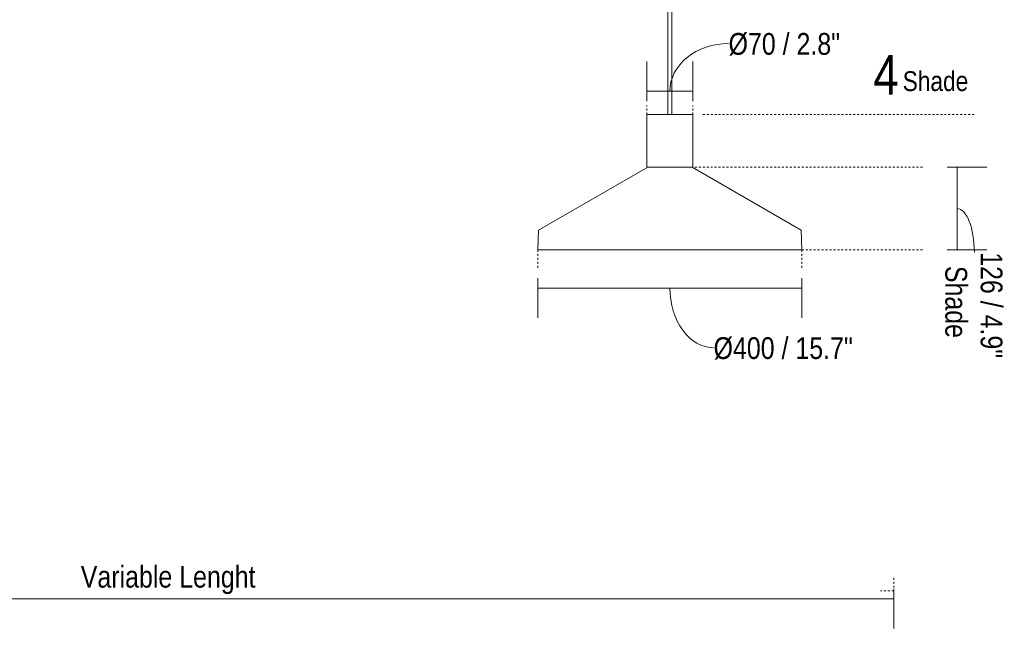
# Model space of a CAD drawing. Header units: millimetres. Extents: x 5395 to 10156, y 397 to 7363.
# Tile 3 of 10: x 6369 to 7862, y 397 to 1324. Entities that reach past the tile are written whole.
import ezdxf

# ---------------------------------------------------------------- set-up
doc = ezdxf.new("R2010")
doc.units = ezdxf.units.MM
doc.linetypes.add('Dash', pattern=[6, 3, -3])
doc.layers.add('A-ANNO-DIMS', color=7, linetype='Dash', lineweight=9, true_color=0xd2d2d2)
for name, color, linetype, lineweight in [('A-ANNO-DIMS-15', 7, 'Continuous', 9), ('E-LITE-EQPM', 7, 'Continuous', 20), ('G-ANNO-TEXT', 7, 'Continuous', 9)]:
    doc.layers.add(name, color=color, linetype=linetype, lineweight=lineweight)
doc.styles.add('Arial Narrow', font='ARIALN.TTF', dxfattribs={"height": 33})
doc.styles.add('Arial Narrow_1', font='ARIALN.TTF', dxfattribs={"height": 60})
doc.styles.add('Arial Narrow_2', font='ARIALN.TTF', dxfattribs={"height": 30})
doc.dimstyles.new('FARO_-_2_2mm_Arial_Narrow_mm_Inch_Left', dxfattribs={"dimscale": 304.8, "dimtxt": 33.773222, "dimasz": 0, "dimexe": 0.147638, "dimexo": 0.0625, "dimgap": 0.024606, "dimtad": 1, "dimdec": 0, "dimzin": 0, "dimdsep": 46, "dimtxsty": 'Arial Narrow', "dimblk1": 'NONE', "dimblk2": 'NONE', "dimsah": 1, "dimcen": 0.09, "dimadec": 0, "dimazin": 0, "dimtfac": 1, "dimtdec": 4, "dimtix": 1, "dimtmove": 0, "dimatfit": 3, "dimfxl": 0.049213, "dimfxlon": 1, "dimtvp": 1, "dimtolj": 1, "dimtzin": 0, "dimarcsym": 2})
doc.dimstyles.new('FARO_-_2_2mm_Arial_Narrow_mm_Inch_Right', dxfattribs={"dimscale": 304.8, "dimtxt": 33.773222, "dimasz": 0, "dimexe": 0.147638, "dimexo": 0.0625, "dimgap": 0.024606, "dimtad": 1, "dimdec": 0, "dimzin": 0, "dimdsep": 46, "dimtxsty": 'Arial Narrow', "dimblk1": 'NONE', "dimblk2": 'NONE', "dimsah": 1, "dimcen": 0.09, "dimadec": 0, "dimazin": 0, "dimtfac": 1, "dimtdec": 4, "dimtix": 1, "dimtmove": 1, "dimatfit": 3, "dimfxl": 0.049213, "dimfxlon": 1, "dimtvp": 1, "dimtolj": 1, "dimtzin": 0, "dimarcsym": 2})

# ---------------------------------------------------------------- blocks, each defined once
blk = doc.blocks.new('68595-5L_ 68596-5L_ 68596-5L  KOMBO400 - 64314-44-5L SAMBA Black_ribbon beige pendant lamp ø450-5L-699388-Alzado_PDF')
at = {"layer": 'E-LITE-EQPM', "lineweight": 9}
for p, q in [((7351.8, 1983.8), (7351.8, 1180)), ((7357.8, 1180), (7357.8, 1983.8)), ((7156.7, 1005), (7156.7, 1005))]:
    blk.add_line(p, q, dxfattribs=at)
at = {"layer": 'E-LITE-EQPM', "lineweight": 9, "flags": 128}
for points in [[(7319.8, 1179.1), (7319.8, 1179.1), (7319.8, 1179.1), (7319.8, 1179.2)], [(7320.4, 1179.9), (7320.4, 1179.9), (7320.4, 1180), (7320.5, 1180), (7320.5, 1180), (7320.5, 1180), (7320.6, 1180), (7320.6, 1180), (7320.7, 1180), (7320.7, 1180), (7320.7, 1180)], [(7363.7, 1180), (7362.4, 1180), (7361, 1180), (7359.7, 1180), (7358.3, 1180), (7357, 1180), (7355.6, 1180), (7354.3, 1180), (7352.9, 1180), (7351.5, 1180), (7350.2, 1180), (7348.8, 1180), (7347.5, 1180), (7346.2, 1180), (7344.9, 1180), (7343.6, 1180), (7342.3, 1180), (7341, 1180), (7339.8, 1180), (7338.6, 1180), (7337.4, 1180), (7336.2, 1180), (7335.1, 1180), (7334, 1180), (7333, 1180), (7331.9, 1180), (7330.9, 1180), (7330, 1180), (7329.1, 1180), (7328.2, 1180), (7327.4, 1180), (7326.6, 1180), (7325.8, 1180), (7325.1, 1180), (7324.5, 1180), (7323.9, 1180), (7323.3, 1180), (7322.8, 1180), (7322.4, 1180), (7322, 1180), (7321.6, 1180), (7321.4, 1180), (7321.1, 1180), (7320.9, 1180), (7320.8, 1180), (7320.7, 1180), (7320.7, 1180)], [(7320.7, 1180), (7320.7, 1180), (7320.8, 1180), (7320.9, 1180), (7321.1, 1180), (7321.4, 1180), (7321.7, 1180), (7322, 1180), (7322.4, 1180), (7322.9, 1180), (7323.4, 1180), (7323.9, 1180), (7324.5, 1180), (7325.2, 1180), (7325.9, 1180), (7326.6, 1180), (7327.4, 1180), (7328.3, 1180), (7329.2, 1180), (7330.1, 1180), (7331, 1180), (7332, 1180), (7333.1, 1180), (7334.1, 1180), (7335.2, 1180), (7336.4, 1180), (7337.5, 1180), (7338.7, 1180), (7339.9, 1180), (7341.2, 1180), (7342.4, 1180), (7343.7, 1180), (7345, 1180), (7345.8, 1180)], [(7363.7, 1180), (7364.6, 1180), (7365.9, 1180), (7367.2, 1180), (7368.5, 1180), (7369.7, 1180), (7370.9, 1180), (7372.1, 1180), (7373.3, 1180), (7374.4, 1180), (7375.5, 1180), (7376.6, 1180), (7377.6, 1180), (7378.6, 1180), (7379.5, 1180), (7380.4, 1180), (7381.3, 1180), (7382.1, 1180), (7382.9, 1180), (7383.7, 1180), (7384.4, 1180), (7385, 1180), (7385.6, 1180), (7386.2, 1180), (7386.7, 1180), (7387.1, 1180), (7387.5, 1180), (7387.9, 1180), (7388.2, 1180), (7388.4, 1180), (7388.6, 1180), (7388.7, 1180), (7388.8, 1180), (7388.8, 1180)], [(7388.8, 1180), (7388.8, 1180), (7388.7, 1180), (7388.6, 1180), (7388.4, 1180), (7388.1, 1180), (7387.8, 1180), (7387.5, 1180), (7387.1, 1180), (7386.6, 1180), (7386.1, 1180), (7385.6, 1180), (7385, 1180), (7384.3, 1180), (7383.6, 1180), (7382.9, 1180), (7382.1, 1180), (7381.2, 1180), (7380.4, 1180), (7379.4, 1180), (7378.5, 1180), (7377.5, 1180), (7376.4, 1180), (7375.4, 1180), (7374.3, 1180), (7373.2, 1180), (7372, 1180), (7370.8, 1180), (7369.6, 1180), (7368.4, 1180), (7367.1, 1180), (7365.8, 1180), (7364.5, 1180), (7363.7, 1180)], [(7388.8, 1180), (7388.8, 1180), (7388.9, 1180), (7388.9, 1180), (7389, 1180), (7389, 1180), (7389, 1180), (7389.1, 1180), (7389.1, 1180), (7389.1, 1179.9)]]:
    blk.add_lwpolyline(points, dxfattribs=at)
blk = doc.blocks.new('DIMBLOCK1-Alzado_PDF')
at = {"layer": 'A-ANNO-DIMS-15', "color": 251, "true_color": 0x5b5b5b, "transparency": 16777216}
for p, q in [((5494.1, 460.2), (5494.1, 400.2)), ((5494.1, 445.2), (5494.1, 460.2)), ((7694.1, 460.2), (7694.1, 400.2)), ((7694.1, 445.2), (7694.1, 460.2)), ((5494.1, 445.2), (7694.1, 445.2))]:
    blk.add_line(p, q, dxfattribs=at)
at = {"layer": 'A-ANNO-DIMS-15', "color": 0, "transparency": 16777216, "insert": (6462, 495.3), "char_height": 33, "width": 317.147, "attachment_point": 1, "line_spacing_factor": 0.974696, "style": 'Arial Narrow'}
blk.add_mtext('Variable Lenght', dxfattribs=at)
blk = doc.blocks.new('_None')
blk = doc.blocks.new('DIMBLOCK3-Alzado_PDF')
at = {"layer": 'A-ANNO-DIMS-15', "color": 251, "true_color": 0x5b5b5b, "transparency": 16777216}
for p, q in [((7775, 1100), (7835, 1100)), ((7790, 1100), (7775, 1100)), ((7790, 974.5), (7790, 1100)), ((7775, 974.5), (7835, 974.5)), ((7790, 974.5), (7775, 974.5))]:
    blk.add_line(p, q, dxfattribs=at)
blk.add_ellipse((7790, 971), major_axis=(0, 66.3), ratio=0.394766, start_param=4.712389, end_param=6.283185, dxfattribs=at)
at = {"layer": 'A-ANNO-DIMS-15', "color": 0, "transparency": 16777216, "char_height": 33, "attachment_point": 1, "rotation": 270, "line_spacing_factor": 0.974696, "style": 'Arial Narrow'}
for s, insert, width in [('126 / 4.9"', (7858.8, 971), 192.99), ('Shade ', (7805.2, 950.3), 143.456)]:
    blk.add_mtext(s, dxfattribs=dict(at, insert=insert, width=width))
blk = doc.blocks.new('DIMBLOCK4-Alzado_PDF')
at = {"layer": 'A-ANNO-DIMS-15', "color": 251, "true_color": 0x5b5b5b, "transparency": 16777216}
for p, q in [((7319.8, 1200.2), (7319.8, 1260.2)), ((7389.8, 1200.2), (7389.8, 1260.2)), ((7319.8, 1215.2), (7389.8, 1215.2)), ((7319.8, 1215.2), (7319.8, 1200.2)), ((7389.8, 1215.2), (7389.8, 1200.2))]:
    blk.add_line(p, q, dxfattribs=at)
blk.add_ellipse((7443.7, 1215.2), major_axis=(89, 0), ratio=0.815415, start_param=1.570796, end_param=3.141593, dxfattribs=at)
at = {"layer": 'A-ANNO-DIMS-15', "color": 0, "transparency": 16777216, "insert": (7443.7, 1303.6), "char_height": 33, "width": 203.283, "attachment_point": 1, "line_spacing_factor": 0.974696, "style": 'Arial Narrow'}
blk.add_mtext('Ø70 / 2.8"', dxfattribs=at)
blk = doc.blocks.new('DIMBLOCK5-Alzado_PDF')
at = {"layer": 'A-ANNO-DIMS-15', "color": 251, "true_color": 0x5b5b5b, "transparency": 16777216}
for p, q in [((7154.8, 931.7), (7154.8, 871.7)), ((7154.8, 916.7), (7154.8, 931.7)), ((7554.8, 931.7), (7554.8, 871.7)), ((7554.8, 916.7), (7554.8, 931.7)), ((7154.8, 916.7), (7554.8, 916.7))]:
    blk.add_line(p, q, dxfattribs=at)
blk.add_ellipse((7421, 916.7), major_axis=(0, 90.5), ratio=0.731755, start_param=1.570796, end_param=3.141593, dxfattribs=at)
at = {"layer": 'A-ANNO-DIMS-15', "color": 0, "transparency": 16777216, "insert": (7421, 842.1), "char_height": 33, "width": 253.46, "attachment_point": 1, "line_spacing_factor": 0.974696, "style": 'Arial Narrow'}
blk.add_mtext('Ø400 / 15.7"', dxfattribs=at)

msp = doc.modelspace()

# ---------------------------------------------------------------- linework, layer by layer
at = {"layer": 'A-ANNO-DIMS'}
for p, q in [((7319.8, 1179.9), (7319.8, 1193.5)), ((7389.8, 1179.9), (7389.8, 1193.5)), ((7404.7, 1179.9), (7818.7, 1179.9)), ((7737.6, 1100), (7389.8, 1100)), ((7154.8, 974.5), (7154.8, 944.5)), ((7737.6, 974.5), (7554.8, 974.5)), ((7554.8, 974.5), (7554.8, 944.5)), ((7694.1, 477.2), (7694.1, 457.2)), ((7694.1, 457.2), (7674.1, 457.2))]:
    msp.add_line(p, q, dxfattribs=at)
at = {"layer": 'E-LITE-EQPM'}
for p, q in [((7389.8, 1179.9), (7319.8, 1179.9)), ((7319.8, 1179.9), (7319.8, 1100)), ((7389.8, 1100), (7389.8, 1179.9)), ((7321.3, 1100), (7155.8, 1004.5)), ((7319.8, 1100), (7321.3, 1100)), ((7388.3, 1100), (7321.3, 1100)), ((7388.3, 1100), (7389.8, 1100)), ((7553.7, 1004.5), (7388.3, 1100)), ((7155.8, 1004.5), (7154.8, 974.5)), ((7554.8, 974.5), (7553.7, 1004.5)), ((7154.8, 974.5), (7554.8, 974.5))]:
    msp.add_line(p, q, dxfattribs=at)

# ---------------------------------------------------------------- block references
at = {"layer": 'E-LITE-EQPM', "lineweight": 9}
msp.add_blockref('68595-5L_ 68596-5L_ 68596-5L  KOMBO400 - 64314-44-5L SAMBA Black_ribbon beige pendant lamp ø450-5L-699388-Alzado_PDF', (0, 0), dxfattribs=at)

# ---------------------------------------------------------------- texts
at = {"layer": 'G-ANNO-TEXT', "insert": (7663.1, 1270.1), "char_height": 60, "width": 46.899, "attachment_point": 1, "style": 'Arial Narrow_1'}
msp.add_mtext('4', dxfattribs=at)
at = {"layer": 'G-ANNO-TEXT', "color": 251, "true_color": 0x5b5b5b, "insert": (7707.6, 1245.6), "char_height": 30, "width": 125.063, "attachment_point": 1, "style": 'Arial Narrow_2'}
msp.add_mtext('Shade', dxfattribs=at)

# ---------------------------------------------------------------- dimensions: what is measured, and where the dimension line sits
at = {"layer": 'A-ANNO-DIMS', "color": 251, "linetype": 'Continuous', "true_color": 0x5b5b5b}
for base, p1, p2, override, picture, middle in [((7389.8, 1215.2), (7319.8, 1200.2), (7389.8, 1200.2), {"dimpost": '<>', "dimfxl": 70}, 'DIMBLOCK4-Alzado_PDF', (7545.4, 1281.6)), ((7554.8, 916.7), (7154.8, 931.7), (7554.8, 931.7), {"dimpost": '<>', "dimfxl": 400.008231}, 'DIMBLOCK5-Alzado_PDF', (7547.7, 820.1))]:
    dim = msp.add_linear_dim(base=base, p1=p1, p2=p2, text='Ø<>', dimstyle='FARO_-_2_2mm_Arial_Narrow_mm_Inch_Right', override=override, dxfattribs=at)
    dim.commit()
    dim.dimension.update_dxf_attribs({"geometry": picture, "text_midpoint": middle, "dimtype": 160})
dim = msp.add_linear_dim(base=(7790.0334, 1100), p1=(7775.0334, 974.4939), p2=(7775.0334, 1100), angle=90, text='<>\\XShade ', dimstyle='FARO_-_2_2mm_Arial_Narrow_mm_Inch_Right', override={"dimtad": 4, "dimpost": '<>', "dimfxl": 125.506068}, dxfattribs=at)
dim.commit()
dim.dimension.update_dxf_attribs({"geometry": 'DIMBLOCK3-Alzado_PDF', "text_midpoint": (7814.8404, 970.9861), "dimtype": 160, "text_rotation": 90})
dim = msp.add_linear_dim(base=(7694.1, 445.2), p1=(5494.1, 460.2), p2=(7694.1, 460.2), text='Variable Lenght', dimstyle='FARO_-_2_2mm_Arial_Narrow_mm_Inch_Left', override={"dimpost": '<>', "dimfxl": 2200.000497}, dxfattribs=at)
dim.commit()
dim.dimension.update_dxf_attribs({"geometry": 'DIMBLOCK1-Alzado_PDF', "text_midpoint": (6594.1, 474)})

doc.saveas('drawing.dxf')
